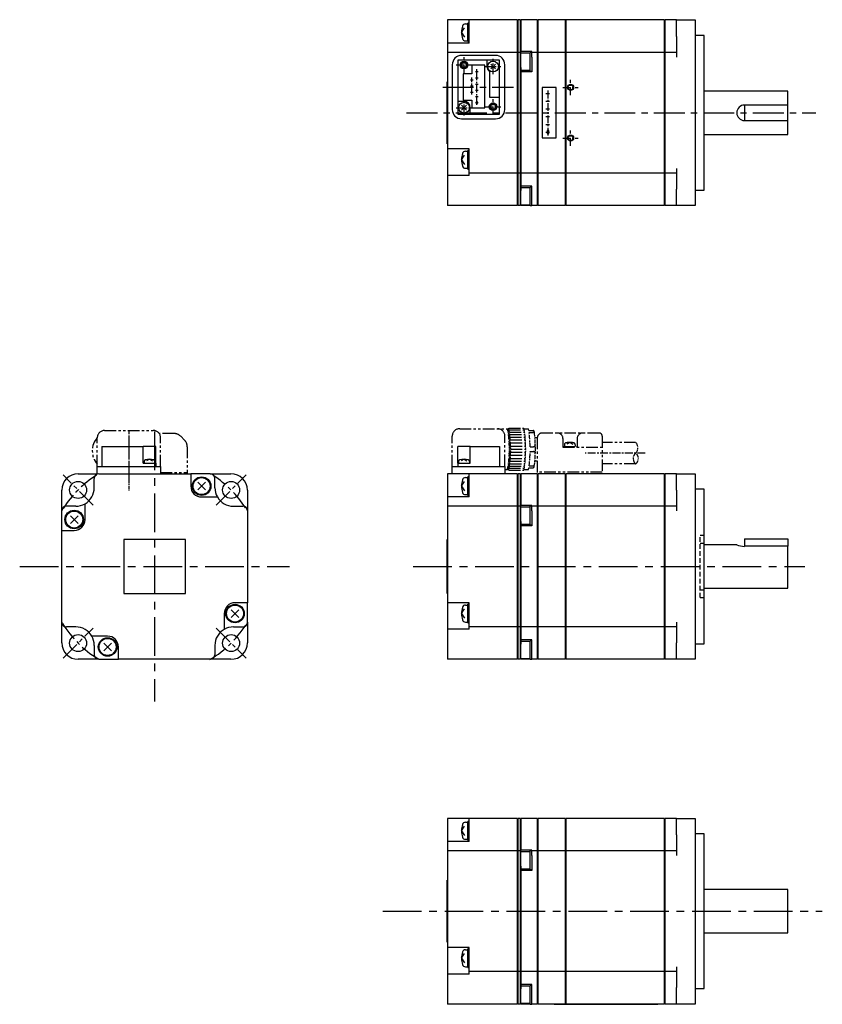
# Model space of a CAD drawing. Extents: x -218 to 335, y -142 to 177.
# Tile 1 of 2: x -218 to 41, y -142 to 177. Entities that reach past the tile are written whole.
import ezdxf

# ---------------------------------------------------------------- set-up
doc = ezdxf.new("R2010")
doc.units = 0
for name, pattern in [('CENTER', [2, 1.25, -0.25, 0.25, -0.25]), ('DASHED', [0.75, 0.5, -0.25]), ('PHANTOM', [2.5, 1.25, -0.25, 0.25, -0.25, 0.25, -0.25])]:
    doc.linetypes.add(name, pattern=pattern)
for name, color, linetype in [('CENTER', 6, 'CENTER'), ('DASHED', 6, 'DASHED'), ('OUTLINE', 7, 'CONTINUOUS'), ('PHANTOM', 3, 'PHANTOM'), ('THIN_LINE', 6, 'CONTINUOUS')]:
    doc.layers.add(name, color=color, linetype=linetype)

msp = doc.modelspace()

# ---------------------------------------------------------------- linework, layer by layer
at = {"layer": 'CENTER', "ltscale": 2}
for p, q in [((-74.7, 159.67), (-74.7, 164.67)), ((-65.3, 159.17), (-65.3, 164.17)), ((-77.2, 162.17), (-72.2, 162.17)), ((-71.01, 160.02), (-70.09, 160.02)), ((-70.55, 149.27), (-70.55, 160.77)), ((-67.8, 161.67), (-62.8, 161.67)), ((-72.61, 157.42), (-71.69, 157.42)), ((-72.15, 152.67), (-72.15, 158.17)), ((-71.01, 158.02), (-70.09, 158.02)), ((-71.01, 156.02), (-70.09, 156.02)), ((-40.25, 152.42), (-40.25, 157.42)), ((-72.61, 155.42), (-71.69, 155.42)), ((-72.61, 153.42), (-71.69, 153.42)), ((-71.01, 154.02), (-70.09, 154.02)), ((-48.2, 152.97), (-47.03, 152.97)), ((-47.55, 153.88), (-47.55, 139.32)), ((-42.75, 154.92), (-37.75, 154.92)), ((-74.7, 145.87), (-74.7, 150.87)), ((-71.01, 152.02), (-70.09, 152.02)), ((-71.01, 150.02), (-70.09, 150.02)), ((-65.3, 146.17), (-65.3, 151.17)), ((-48.2, 150.47), (-47.03, 150.47)), ((-77.2, 148.37), (-72.2, 148.37)), ((-67.8, 148.67), (-62.8, 148.67)), ((-48.2, 147.97), (-47.03, 147.97)), ((-48.2, 145.47), (-47.03, 145.47)), ((-48.2, 142.97), (-47.03, 142.97)), ((-48.2, 140.47), (-47.03, 140.47)), ((-40.25, 136.02), (-40.25, 141.02)), ((-42.75, 138.52), (-37.75, 138.52)), ((-16.15, 36.66), (-35.56, 36.66))]:
    msp.add_line(p, q, dxfattribs=at)
at = {"layer": 'CENTER', "ltscale": 8}
for p, q in [((-81.59, 155.02), (-58.75, 155.02)), ((-93.31, 146.72), (39.1, 146.72))]:
    msp.add_line(p, q, dxfattribs=at)
at = {"layer": 'CENTER'}
msp.add_line((-183.06, 44.12), (-183.06, 24.48), dxfattribs=at)
at = {"layer": 'CENTER', "ltscale": 10}
for p, q in [((-174.76, 43.62), (-174.76, -43.62)), ((-218.39, 0), (-131.14, 0)), ((-91.11, 0), (35.54, 0)), ((-100.96, -111.45), (41.16, -111.45))]:
    msp.add_line(p, q, dxfattribs=at)
at = {"layer": 'CENTER', "ltscale": 5}
for p, q in [((-183.06, 41.07), (-183.06, 27.99)), ((-194.65, 19.89), (-204.37, 29.61)), ((-154.88, 19.89), (-145.15, 29.61)), ((-204.37, -29.61), (-194.65, -19.89)), ((-154.88, -19.89), (-145.15, -29.61))]:
    msp.add_line(p, q, dxfattribs=at)
for start, end in [(122.4011, 147.5989), (32.8461, 57.1539), (211.6661, 238.3339), (300.7093, 329.2907)]:
    msp.add_arc((-174.76, 0), 35, start, end, dxfattribs=at)
at = {"layer": 'DASHED', "ltscale": 3}
for p, q in [((1.7, -10), (1.7, 10)), ((3, 10), (1.7, 10)), ((3, 7.5), (1.7, 7.5)), ((1.7, -7.5), (3, -7.5)), ((1.7, -10), (3, -10))]:
    msp.add_line(p, q, dxfattribs=at)
at = {"layer": 'OUTLINE'}
for p, q in [((-80, 176.72), (-80, 172.72)), ((-73, 176.72), (-80, 176.72)), ((-74.24, 175.47), (-73.5, 175.47)), ((-73.5, 172.72), (-73.5, 175.72)), ((-73, 175.72), (-73.5, 175.72)), ((-73, 175.22), (-73, 176.72)), ((-57.5, 176.72), (-73, 176.72)), ((-73, 172.22), (-73, 175.22)), ((-57.5, 176.72), (-57.5, 175.22)), ((-57.5, 175.72), (-57.3, 175.72)), ((-57.5, 175.22), (-57.5, 172.22)), ((-57.3, 176.72), (-57.3, 175.22)), ((-56.5, 176.72), (-57.3, 176.72)), ((-57.3, 175.22), (-57.3, 172.22)), ((-56.5, 176.72), (-56.5, 175.22)), ((-56.5, 175.72), (-56.3, 175.72)), ((-56.5, 175.22), (-56.5, 172.22)), ((-56.3, 176.72), (-56.3, 175.22)), ((-51, 176.72), (-56.3, 176.72)), ((-56.3, 175.22), (-56.3, 172.22)), ((-51, 176.72), (-51, 175.22)), ((-51, 175.72), (-50.8, 175.72)), ((-51, 175.22), (-51, 172.22)), ((-50.8, 176.72), (-50.8, 175.22)), ((-42, 176.72), (-50.8, 176.72)), ((-50.8, 175.22), (-50.8, 172.22)), ((-12, 176.82), (-45.5, 176.82)), ((-45.5, 176.82), (-45.5, 176.72)), ((-41.8, 176.72), (-42, 176.72)), ((-42, 176.72), (-42, 175.22)), ((-42, 175.72), (-41.8, 175.72)), ((-42, 175.22), (-42, 172.22)), ((-41.8, 176.72), (-41.8, 175.22)), ((-10, 176.72), (-41.8, 176.72)), ((-41.8, 175.22), (-41.8, 172.22)), ((-12, 176.82), (-12, 176.72)), ((-10, 176.72), (-10, 175.22)), ((-10, 175.72), (-9.8, 175.72)), ((-10, 175.22), (-10, 172.22)), ((-9.8, 176.72), (-9.8, 175.22)), ((-6, 176.72), (-9.8, 176.72)), ((-9.8, 175.22), (-9.8, 172.22)), ((-6, 171.42), (-6, 176.72)), ((-6, 176.72), (0, 176.72)), ((0, 176.72), (0, 171.42)), ((-80, 172.72), (-80, 169.22)), ((-75.5, 172.72), (-74.6, 174.22)), ((-75.5, 172.72), (-74.6, 171.21)), ((-73.5, 169.72), (-73.5, 172.72)), ((-73, 169.22), (-73, 172.22)), ((-57.5, 172.22), (-57.5, 166.22)), ((-57.3, 172.22), (-57.3, 166.22)), ((-56.5, 172.22), (-56.5, 166.22)), ((-56.3, 172.22), (-56.3, 166.49)), ((-51, 172.22), (-51, 166.22)), ((-50.8, 172.22), (-50.8, 166.22)), ((-42, 172.22), (-42, 166.22)), ((-41.8, 172.22), (-41.8, 166.22)), ((-10, 172.22), (-10, 166.22)), ((-9.8, 172.22), (-9.8, 166.22)), ((-80, 169.22), (-80, 166.22)), ((-73, 169.22), (-80, 169.22)), ((-74.24, 169.97), (-73.5, 169.97)), ((-73.5, 169.72), (-73, 169.72)), ((-6, 171.42), (-6, 164.72)), ((3, 171.72), (0, 171.72)), ((0, 171.42), (0, 122.02)), ((3, 121.72), (3, 171.72)), ((-80, 166.22), (-80, 164.72)), ((-57.5, 166.22), (-80, 166.22)), ((-57.5, 166.22), (-57.5, 164.72)), ((-57.3, 166.22), (-57.3, 164.72)), ((-56.5, 166.22), (-57.3, 166.22)), ((-56.5, 166.22), (-56.5, 164.72)), ((-56.3, 165.97), (-56.3, 166.49)), ((-52.8, 166.49), (-56.3, 166.49)), ((-56.3, 161.33), (-56.3, 165.97)), ((-53.3, 165.97), (-56.3, 165.97)), ((-53.3, 163.22), (-53.3, 166.22)), ((-52.8, 166.22), (-53.3, 166.22)), ((-52.8, 166.22), (-52.8, 166.49)), ((-52.8, 164.72), (-52.8, 166.22)), ((-51, 166.22), (-52.8, 166.22)), ((-51, 166.22), (-51, 164.72)), ((-50.8, 166.22), (-50.8, 164.72)), ((-42, 166.22), (-50.8, 166.22)), ((-42, 166.22), (-42, 164.72)), ((-41.8, 166.22), (-41.8, 164.72)), ((-10, 166.22), (-41.8, 166.22)), ((-10, 166.22), (-10, 164.72)), ((-9.8, 166.22), (-9.8, 164.72)), ((-6, 166.22), (-9.8, 166.22)), ((-80, 164.72), (-80, 135.02)), ((-67.3, 163.77), (-76.75, 163.77)), ((-76.75, 163.77), (-76.75, 150.37)), ((-64.5, 165.27), (-75.5, 165.27)), ((-63.25, 163.77), (-67.3, 163.77)), ((-67.3, 163.77), (-67.3, 161.67)), ((-64.52, 160.89), (-66.08, 162.45)), ((-64.52, 162.45), (-66.08, 160.89)), ((-63.25, 151.77), (-63.25, 163.77)), ((-57.5, 165.22), (-57.3, 165.22)), ((-57.5, 164.72), (-57.5, 128.72)), ((-57.3, 164.72), (-57.3, 128.72)), ((-56.5, 165.22), (-56.3, 165.22)), ((-56.5, 164.72), (-56.5, 128.72)), ((-53.3, 160.22), (-53.3, 163.22)), ((-52.8, 164.72), (-52.8, 163.22)), ((-52.8, 163.22), (-52.8, 159.92)), ((-51, 165.22), (-50.8, 165.22)), ((-51, 164.72), (-51, 128.72)), ((-50.8, 164.72), (-50.8, 128.72)), ((-42, 165.22), (-41.8, 165.22)), ((-42, 164.72), (-42, 128.72)), ((-41.8, 164.72), (-41.8, 128.72)), ((-10, 165.22), (-9.8, 165.22)), ((-10, 164.72), (-10, 128.72)), ((-9.8, 164.72), (-9.8, 128.72)), ((-78.5, 162.27), (-78.5, 147.77)), ((-72.2, 159.27), (-75, 159.27)), ((-75, 159.27), (-75, 150.77)), ((-72.2, 162.07), (-72.2, 159.27)), ((-68, 162.07), (-72.2, 162.07)), ((-68, 148.27), (-68, 162.07)), ((-66.5, 160.07), (-66.5, 151.77)), ((-61.5, 147.77), (-61.5, 162.27)), ((-56.3, 161.33), (-56.3, 159.92)), ((-56.3, 160.47), (-53.3, 160.47)), ((-52.8, 159.92), (-56.3, 159.92)), ((-56.3, 159.92), (-56.3, 128.72)), ((-53.3, 160.22), (-52.8, 160.22)), ((-80.1, 136.72), (-80.1, 156.72)), ((-80.1, 156.72), (-80, 156.72)), ((-44.95, 154.87), (-49.45, 154.87)), ((-49.45, 154.87), (-49.45, 138.57)), ((-44.95, 138.57), (-44.95, 154.87)), ((30, 153.72), (3, 153.72)), ((30, 149.22), (30, 153.72)), ((-76.75, 150.37), (-76.75, 146.27)), ((-74.7, 150.37), (-76.75, 150.37)), ((-75, 150.77), (-72.2, 150.77)), ((-72.2, 150.77), (-72.2, 148.27)), ((-70.8, 150.27), (-70.8, 149.77)), ((-70.3, 150.27), (-70.8, 150.27)), ((-70.8, 149.77), (-70.3, 149.77)), ((-70.3, 149.77), (-70.3, 150.27)), ((-66.5, 151.77), (-63.25, 151.77)), ((-63.25, 146.27), (-63.25, 151.77)), ((-73.92, 149.15), (-75.48, 147.59)), ((-73.92, 147.59), (-75.48, 149.15)), ((-72.7, 146.27), (-72.7, 148.37)), ((-72.2, 148.27), (-68, 148.27)), ((30, 149.22), (16, 149.22)), ((16, 149.22), (16, 144.22)), ((30, 144.22), (30, 149.22)), ((-76.75, 146.27), (-72.7, 146.27)), ((-75.5, 144.77), (-64.5, 144.77)), ((-72.7, 146.27), (-63.25, 146.27)), ((16, 144.22), (30, 144.22)), ((30, 139.72), (30, 144.22)), ((-47.85, 140.97), (-47.85, 139.97)), ((-47.25, 140.97), (-47.85, 140.97)), ((-47.25, 139.97), (-47.25, 140.97)), ((-49.45, 138.57), (-44.95, 138.57)), ((-47.85, 139.97), (-47.25, 139.97)), ((3, 139.72), (30, 139.72)), ((-80.1, 136.72), (-80, 136.72)), ((-80, 135.02), (-80, 131.52)), ((-73, 135.02), (-80, 135.02)), ((-74.24, 134.27), (-73.5, 134.27)), ((-73.5, 128.52), (-73.5, 134.52)), ((-73, 134.52), (-73.5, 134.52)), ((-73, 128.72), (-73, 135.02)), ((-80, 131.52), (-80, 126.41)), ((-75.5, 131.52), (-74.6, 133.02)), ((-75.5, 131.52), (-74.6, 130.01)), ((-74.24, 128.77), (-73.5, 128.77)), ((-73.5, 128.52), (-73, 128.52)), ((-73, 127.22), (-73, 128.72)), ((-57.5, 128.72), (-57.5, 127.22)), ((-57.5, 128.22), (-57.3, 128.22)), ((-57.3, 128.72), (-57.3, 127.22)), ((-56.5, 128.72), (-56.5, 127.22)), ((-56.5, 128.22), (-56.3, 128.22)), ((-56.3, 128.72), (-56.3, 127.22)), ((-51, 128.72), (-51, 127.22)), ((-51, 128.22), (-50.8, 128.22)), ((-50.8, 128.72), (-50.8, 127.22)), ((-42, 128.72), (-42, 127.22)), ((-42, 128.22), (-41.8, 128.22)), ((-41.8, 128.72), (-41.8, 127.22)), ((-10, 128.72), (-10, 127.22)), ((-10, 128.22), (-9.8, 128.22)), ((-9.8, 128.72), (-9.8, 127.22)), ((-6, 128.72), (-6, 122.02)), ((-80, 126.41), (-80, 121.22)), ((-73, 126.41), (-80, 126.41)), ((-73, 126.41), (-73, 127.22)), ((-57.5, 127.22), (-73, 127.22)), ((-57.5, 127.22), (-57.5, 121.22)), ((-57.3, 127.22), (-57.3, 121.22)), ((-56.5, 127.22), (-57.3, 127.22)), ((-56.5, 127.22), (-56.5, 121.22)), ((-56.3, 127.22), (-56.3, 123.02)), ((-51, 127.22), (-56.3, 127.22)), ((-51, 127.22), (-51, 121.22)), ((-50.8, 127.22), (-50.8, 121.22)), ((-42, 127.22), (-50.8, 127.22)), ((-42, 127.22), (-42, 121.22)), ((-41.8, 127.22), (-41.8, 121.22)), ((-10, 127.22), (-41.8, 127.22)), ((-10, 127.22), (-10, 121.22)), ((-9.8, 127.22), (-9.8, 121.22)), ((-6, 127.22), (-9.8, 127.22)), ((-80, 121.22), (-80, 118.22)), ((-57.5, 121.22), (-57.5, 118.22)), ((-57.3, 121.22), (-57.3, 118.22)), ((-56.5, 121.22), (-56.5, 118.22)), ((-52.8, 123.02), (-56.3, 123.02)), ((-56.3, 123.02), (-56.3, 121.59)), ((-53.3, 122.47), (-56.3, 122.47)), ((-56.3, 116.97), (-56.3, 121.59)), ((-53.3, 116.72), (-53.3, 122.72)), ((-52.8, 122.72), (-53.3, 122.72)), ((-52.8, 121.22), (-52.8, 123.02)), ((-52.8, 119.72), (-52.8, 121.22)), ((-51, 121.22), (-51, 118.22)), ((-50.8, 121.22), (-50.8, 118.22)), ((-42, 121.22), (-42, 118.22)), ((-41.8, 121.22), (-41.8, 118.22)), ((-10, 121.22), (-10, 118.22)), ((-9.8, 121.22), (-9.8, 118.22)), ((-6, 116.72), (-6, 122.02)), ((0, 122.02), (0, 116.72)), ((0, 121.72), (3, 121.72)), ((-80, 118.22), (-80, 116.72)), ((-57.5, 118.22), (-57.5, 116.72)), ((-57.3, 118.22), (-57.3, 116.72)), ((-56.5, 118.22), (-56.5, 116.72)), ((-52.8, 118.22), (-52.8, 119.72)), ((-52.8, 116.72), (-52.8, 118.22)), ((-51, 118.22), (-51, 116.72)), ((-50.8, 118.22), (-50.8, 116.72)), ((-42, 118.22), (-42, 116.72)), ((-41.8, 118.22), (-41.8, 116.72)), ((-10, 118.22), (-10, 116.72)), ((-9.8, 118.22), (-9.8, 116.72)), ((-57.5, 116.72), (-80, 116.72)), ((-57.5, 117.72), (-57.3, 117.72)), ((-56.5, 116.72), (-57.3, 116.72)), ((-56.5, 117.72), (-56.3, 117.72)), ((-56.3, 116.72), (-56.3, 116.97)), ((-56.3, 116.97), (-53.3, 116.97)), ((-53.3, 116.72), (-56.3, 116.72)), ((-53.3, 116.72), (-52.8, 116.72)), ((-51, 116.72), (-52.8, 116.72)), ((-51, 117.72), (-50.8, 117.72)), ((-42, 116.72), (-50.8, 116.72)), ((-42, 117.72), (-41.8, 117.72)), ((-10, 116.72), (-41.8, 116.72)), ((-10, 117.72), (-9.8, 117.72)), ((-6, 116.72), (-9.8, 116.72)), ((0, 116.72), (-6, 116.72)), ((-191.81, 38.8), (-178.41, 38.8)), ((-191.81, 38.8), (-191.81, 32.4)), ((-176.41, 38.8), (-178.41, 38.8)), ((-178.41, 33.4), (-178.41, 38.8)), ((-174.31, 38.8), (-176.41, 38.8)), ((-174.31, 33.4), (-174.31, 38.8)), ((-76.75, 33.4), (-76.75, 38.8)), ((-74.7, 38.8), (-76.75, 38.8)), ((-72.7, 38.8), (-74.7, 38.8)), ((-72.7, 38.8), (-63.25, 38.8)), ((-72.7, 33.4), (-72.7, 38.8)), ((-63.25, 38.8), (-63.25, 32.4)), ((-193.31, 32.4), (-190.31, 32.4)), ((-193.31, 29.9), (-193.31, 32.4)), ((-190.31, 32.4), (-175.81, 32.4)), ((-178.41, 33.4), (-174.31, 33.4)), ((-178.16, 33.93), (-178.16, 33.4)), ((-176.41, 34.7), (-177.36, 34.14)), ((-176.41, 34.7), (-175.47, 34.14)), ((-175.81, 32.4), (-172.81, 32.4)), ((-174.66, 33.93), (-174.66, 33.4)), ((-174.31, 33.4), (-174.31, 32.4)), ((-172.81, 32.4), (-172.81, 30)), ((-78.5, 32.4), (-75.5, 32.4)), ((-78.5, 30), (-78.5, 32.4)), ((-76.75, 33.4), (-72.7, 33.4)), ((-76.75, 33.4), (-76.75, 32.4)), ((-76.45, 33.93), (-76.45, 33.4)), ((-74.7, 34.7), (-75.64, 34.14)), ((-75.5, 32.4), (-64.5, 32.4)), ((-74.7, 34.7), (-73.76, 34.14)), ((-72.95, 33.93), (-72.95, 33.4)), ((-64.5, 32.4), (-61.5, 32.4)), ((-61.5, 32.4), (-61.5, 30)), ((-199.46, 30), (-193.31, 30)), ((-192.76, 30), (-163.06, 30)), ((-156.76, 30), (-163.06, 30)), ((-163.06, 30), (-163.06, 26)), ((-156.76, 30), (-150.06, 30)), ((-80, 30), (-80, 26)), ((-73, 30), (-80, 30)), ((-74.24, 28.75), (-73.5, 28.75)), ((-73.5, 26), (-73.5, 29)), ((-73, 29), (-73.5, 29)), ((-73, 28.5), (-73, 30)), ((-57.5, 30), (-73, 30)), ((-57.5, 30), (-57.5, 28.5)), ((-57.5, 29), (-57.3, 29)), ((-57.3, 30), (-57.3, 28.5)), ((-56.5, 30), (-57.3, 30)), ((-56.5, 30), (-56.5, 28.5)), ((-56.5, 29), (-56.3, 29)), ((-56.3, 30), (-56.3, 28.5)), ((-51, 30), (-56.3, 30)), ((-51, 30), (-51, 28.5)), ((-51, 29), (-50.8, 29)), ((-50.8, 30), (-50.8, 28.5)), ((-42, 30), (-50.8, 30)), ((-42, 30), (-42, 28.5)), ((-42, 29), (-41.8, 29)), ((-41.8, 30), (-41.8, 28.5)), ((-10, 30), (-41.8, 30)), ((-10, 30), (-10, 28.5)), ((-10, 29), (-9.8, 29)), ((-9.8, 30), (-9.8, 28.5)), ((-6, 30), (-9.8, 30)), ((-6, 24.7), (-6, 30)), ((-6, 30), (0, 30)), ((0, 30), (0, 24.7)), ((-194.26, 25.5), (-194.26, 28.5)), ((-158.33, 24.76), (-160.8, 27.24)), ((-158.33, 27.24), (-160.8, 24.76)), ((-155.26, 25.5), (-155.26, 28.5)), ((-80, 26), (-80, 22.5)), ((-75.5, 26), (-74.6, 27.5)), ((-75.5, 26), (-74.6, 24.5)), ((-73.5, 23), (-73.5, 26)), ((-73, 25.5), (-73, 28.5)), ((-73, 22.5), (-73, 25.5)), ((-57.5, 28.5), (-57.5, 25.5)), ((-57.5, 25.5), (-57.5, 19.5)), ((-57.3, 28.5), (-57.3, 25.5)), ((-57.3, 25.5), (-57.3, 19.5)), ((-56.5, 28.5), (-56.5, 25.5)), ((-56.5, 25.5), (-56.5, 19.5)), ((-56.3, 28.5), (-56.3, 25.5)), ((-56.3, 25.5), (-56.3, 19.78)), ((-51, 28.5), (-51, 25.5)), ((-51, 25.5), (-51, 19.5)), ((-50.8, 28.5), (-50.8, 25.5)), ((-50.8, 25.5), (-50.8, 19.5)), ((-42, 28.5), (-42, 25.5)), ((-42, 25.5), (-42, 19.5)), ((-41.8, 28.5), (-41.8, 25.5)), ((-41.8, 25.5), (-41.8, 19.5)), ((-10, 28.5), (-10, 25.5)), ((-10, 25.5), (-10, 19.5)), ((-9.8, 28.5), (-9.8, 25.5)), ((-9.8, 25.5), (-9.8, 19.5)), ((-204.76, 18), (-204.76, 24.7)), ((-159.56, 22.5), (-154.46, 22.5)), ((-144.76, 24.7), (-144.76, 18)), ((-80, 22.5), (-80, 19.5)), ((-73, 22.5), (-80, 22.5)), ((-74.24, 23.25), (-73.5, 23.25)), ((-73.5, 23), (-73, 23)), ((-6, 24.7), (-6, 18)), ((3, 25), (0, 25)), ((0, 24.7), (0, -24.7)), ((3, 0), (3, 25)), ((-200.26, 19.5), (-203.26, 19.5)), ((-197.26, 15.2), (-197.26, 20.3)), ((-149.26, 19.5), (-146.26, 19.5)), ((-80, 19.5), (-80, 18)), ((-57.5, 19.5), (-80, 19.5)), ((-57.5, 19.5), (-57.5, 18)), ((-56.5, 19.5), (-57.3, 19.5)), ((-57.3, 19.5), (-57.3, 18)), ((-56.5, 19.5), (-56.5, 18)), ((-56.3, 19.25), (-56.3, 19.78)), ((-52.8, 19.78), (-56.3, 19.78)), ((-56.3, 14.61), (-56.3, 19.25)), ((-53.3, 19.25), (-56.3, 19.25)), ((-53.3, 16.5), (-53.3, 19.5)), ((-52.8, 19.5), (-53.3, 19.5)), ((-52.8, 19.5), (-52.8, 19.78)), ((-52.8, 18), (-52.8, 19.5)), ((-51, 19.5), (-52.8, 19.5)), ((-51, 19.5), (-51, 18)), ((-50.8, 19.5), (-50.8, 18)), ((-42, 19.5), (-50.8, 19.5)), ((-42, 19.5), (-42, 18)), ((-41.8, 19.5), (-41.8, 18)), ((-10, 19.5), (-41.8, 19.5)), ((-10, 19.5), (-10, 18)), ((-9.8, 19.5), (-9.8, 18)), ((-6, 19.5), (-9.8, 19.5)), ((-204.76, 11.7), (-204.76, 18)), ((-199.53, 13.96), (-202, 16.44)), ((-199.53, 16.44), (-202, 13.96)), ((-144.76, 18), (-144.76, -11.7)), ((-80, 18), (-80, -11.7)), ((-57.5, 18.5), (-57.3, 18.5)), ((-57.5, 18), (-57.5, -18)), ((-57.3, 18), (-57.3, -18)), ((-56.5, 18.5), (-56.3, 18.5)), ((-56.5, 18), (-56.5, -18)), ((-53.3, 13.5), (-53.3, 16.5)), ((-52.8, 18), (-52.8, 16.5)), ((-52.8, 16.5), (-52.8, 13.2)), ((-51, 18.5), (-50.8, 18.5)), ((-51, 18), (-51, -18)), ((-50.8, 18), (-50.8, -18)), ((-42, 18.5), (-41.8, 18.5)), ((-42, 18), (-42, -18)), ((-41.8, 18), (-41.8, -18)), ((-10, 18.5), (-9.8, 18.5)), ((-10, 18), (-10, -18)), ((-9.8, 18), (-9.8, -18)), ((-56.3, 14.61), (-56.3, 13.2)), ((-56.3, 13.75), (-53.3, 13.75)), ((-52.8, 13.2), (-56.3, 13.2)), ((-56.3, 13.2), (-56.3, -18)), ((-53.3, 13.5), (-52.8, 13.5)), ((-204.86, 10), (-204.76, 10)), ((-204.86, 10), (-204.86, -10)), ((-204.76, 11.7), (-200.76, 11.7)), ((-204.76, -18), (-204.76, 11.7)), ((-184.76, 8.75), (-184.76, -8.75)), ((-164.76, 8.75), (-184.76, 8.75)), ((-164.76, -8.75), (-164.76, 8.75)), ((-80.1, 8.75), (-80, 8.75)), ((-80.1, -8.75), (-80.1, 8.75)), ((13.5, 7), (3, 7)), ((16, 9), (30, 9)), ((16, 9), (16, 6.54)), ((30, 6.54), (16, 6.54)), ((30, 9), (30, 6.54)), ((30, -7), (30, 6.54)), ((3, -25), (3, 0)), ((-184.76, -8.75), (-164.76, -8.75)), ((-80.1, -8.75), (-80, -8.75)), ((3, -7), (30, -7)), ((-204.86, -10), (-204.76, -10)), ((-144.76, -11.7), (-148.76, -11.7)), ((-144.76, -18), (-144.76, -11.7)), ((-80, -11.7), (-80, -15.2)), ((-73, -11.7), (-80, -11.7)), ((-74.24, -12.45), (-73.5, -12.45)), ((-73.5, -18.2), (-73.5, -12.2)), ((-73, -12.2), (-73.5, -12.2)), ((-73, -18), (-73, -11.7)), ((-152.26, -15.2), (-152.26, -20.3)), ((-147.53, -16.44), (-150, -13.96)), ((-147.53, -13.96), (-150, -16.44)), ((-80, -15.2), (-80, -20.3)), ((-75.5, -15.2), (-74.6, -13.7)), ((-75.5, -15.2), (-74.6, -16.7)), ((-204.76, -24.7), (-204.76, -18)), ((-144.76, -18), (-144.76, -24.7)), ((-74.24, -17.95), (-73.5, -17.95)), ((-73.5, -18.2), (-73, -18.2)), ((-73, -19.5), (-73, -18)), ((-57.5, -18), (-57.5, -19.5)), ((-57.5, -18.5), (-57.3, -18.5)), ((-57.3, -18), (-57.3, -19.5)), ((-56.5, -18), (-56.5, -19.5)), ((-56.5, -18.5), (-56.3, -18.5)), ((-56.3, -18), (-56.3, -19.5)), ((-51, -18), (-51, -19.5)), ((-51, -18.5), (-50.8, -18.5)), ((-50.8, -18), (-50.8, -19.5)), ((-42, -18), (-42, -19.5)), ((-42, -18.5), (-41.8, -18.5)), ((-41.8, -18), (-41.8, -19.5)), ((-10, -18), (-10, -19.5)), ((-10, -18.5), (-9.8, -18.5)), ((-9.8, -18), (-9.8, -19.5)), ((-6, -18), (-6, -24.7)), ((-200.26, -19.5), (-203.26, -19.5)), ((-149.26, -19.5), (-146.26, -19.5)), ((-80, -20.3), (-80, -25.5)), ((-73, -20.3), (-80, -20.3)), ((-73, -20.3), (-73, -19.5)), ((-57.5, -19.5), (-73, -19.5)), ((-57.5, -19.5), (-57.5, -25.5)), ((-57.3, -19.5), (-57.3, -25.5)), ((-56.5, -19.5), (-57.3, -19.5)), ((-56.5, -19.5), (-56.5, -25.5)), ((-56.3, -19.5), (-56.3, -23.7)), ((-51, -19.5), (-56.3, -19.5)), ((-51, -19.5), (-51, -25.5)), ((-50.8, -19.5), (-50.8, -25.5)), ((-42, -19.5), (-50.8, -19.5)), ((-42, -19.5), (-42, -25.5)), ((-41.8, -19.5), (-41.8, -25.5)), ((-10, -19.5), (-41.8, -19.5)), ((-10, -19.5), (-10, -25.5)), ((-9.8, -19.5), (-9.8, -25.5)), ((-6, -19.5), (-9.8, -19.5)), ((-189.96, -22.5), (-195.07, -22.5)), ((-188.73, -27.24), (-191.2, -24.76)), ((-188.73, -24.76), (-191.2, -27.24)), ((-52.8, -23.7), (-56.3, -23.7)), ((-56.3, -23.7), (-56.3, -25.12)), ((-53.3, -24.25), (-56.3, -24.25)), ((-56.3, -29.75), (-56.3, -25.12)), ((-53.3, -30), (-53.3, -24)), ((-52.8, -24), (-53.3, -24)), ((-52.8, -25.5), (-52.8, -23.7)), ((-6, -30), (-6, -24.7)), ((0, -24.7), (0, -30)), ((0, -25), (3, -25)), ((-194.26, -25.5), (-194.26, -28.5)), ((-186.46, -30), (-186.46, -26)), ((-155.26, -25.5), (-155.26, -28.5)), ((-80, -25.5), (-80, -28.5)), ((-80, -28.5), (-80, -30)), ((-57.5, -25.5), (-57.5, -28.5)), ((-57.5, -28.5), (-57.5, -30)), ((-57.3, -25.5), (-57.3, -28.5)), ((-57.3, -28.5), (-57.3, -30)), ((-56.5, -25.5), (-56.5, -28.5)), ((-56.5, -28.5), (-56.5, -30)), ((-52.8, -27), (-52.8, -25.5)), ((-52.8, -28.5), (-52.8, -27)), ((-52.8, -30), (-52.8, -28.5)), ((-51, -25.5), (-51, -28.5)), ((-51, -28.5), (-51, -30)), ((-50.8, -25.5), (-50.8, -28.5)), ((-50.8, -28.5), (-50.8, -30)), ((-42, -25.5), (-42, -28.5)), ((-42, -28.5), (-42, -30)), ((-41.8, -25.5), (-41.8, -28.5)), ((-41.8, -28.5), (-41.8, -30)), ((-10, -25.5), (-10, -28.5)), ((-10, -28.5), (-10, -30)), ((-9.8, -25.5), (-9.8, -28.5)), ((-9.8, -28.5), (-9.8, -30)), ((-192.76, -30), (-199.46, -30)), ((-192.76, -30), (-186.46, -30)), ((-156.76, -30), (-186.46, -30)), ((-150.06, -30), (-156.76, -30)), ((-57.5, -30), (-80, -30)), ((-57.5, -29), (-57.3, -29)), ((-56.5, -30), (-57.3, -30)), ((-56.5, -29), (-56.3, -29)), ((-56.3, -30), (-56.3, -29.75)), ((-56.3, -29.75), (-53.3, -29.75)), ((-53.3, -30), (-56.3, -30)), ((-53.3, -30), (-52.8, -30)), ((-51, -30), (-52.8, -30)), ((-51, -29), (-50.8, -29)), ((-42, -30), (-50.8, -30)), ((-42, -29), (-41.8, -29)), ((-10, -30), (-41.8, -30)), ((-10, -29), (-9.8, -29)), ((-6, -30), (-9.8, -30)), ((0, -30), (-6, -30)), ((-80, -81.45), (-80, -85.45)), ((-73, -81.45), (-80, -81.45)), ((-74.24, -82.7), (-73.5, -82.7)), ((-73.5, -85.45), (-73.5, -82.45)), ((-73, -82.45), (-73.5, -82.45)), ((-73, -82.95), (-73, -81.45)), ((-57.5, -81.45), (-73, -81.45)), ((-57.5, -81.45), (-57.5, -82.95)), ((-57.5, -82.45), (-57.3, -82.45)), ((-57.3, -81.45), (-57.3, -82.95)), ((-56.5, -81.45), (-57.3, -81.45)), ((-56.5, -81.45), (-56.5, -82.95)), ((-56.5, -82.45), (-56.3, -82.45)), ((-56.3, -81.45), (-56.3, -82.95)), ((-51, -81.45), (-56.3, -81.45)), ((-51, -81.45), (-51, -82.95)), ((-51, -82.45), (-50.8, -82.45)), ((-50.8, -81.45), (-50.8, -82.95)), ((-42, -81.45), (-50.8, -81.45)), ((-42, -81.45), (-42, -82.95)), ((-42, -82.45), (-41.8, -82.45)), ((-41.8, -81.45), (-41.8, -82.95)), ((-10, -81.45), (-41.8, -81.45)), ((-10, -81.45), (-10, -82.95)), ((-10, -82.45), (-9.8, -82.45)), ((-9.8, -81.45), (-9.8, -82.95)), ((-6, -81.45), (-9.8, -81.45)), ((-6, -86.75), (-6, -81.45)), ((-6, -81.45), (0, -81.45)), ((0, -81.45), (0, -86.75)), ((-80, -85.45), (-80, -88.95)), ((-75.5, -85.45), (-74.6, -83.94)), ((-75.5, -85.45), (-74.6, -86.95)), ((-73.5, -88.45), (-73.5, -85.45)), ((-73, -85.95), (-73, -82.95)), ((-73, -88.95), (-73, -85.95)), ((-57.5, -82.95), (-57.5, -85.95)), ((-57.5, -85.95), (-57.5, -91.95)), ((-57.3, -82.95), (-57.3, -85.95)), ((-57.3, -85.95), (-57.3, -91.95)), ((-56.5, -82.95), (-56.5, -85.95)), ((-56.5, -85.95), (-56.5, -91.95)), ((-56.3, -82.95), (-56.3, -85.95)), ((-56.3, -85.95), (-56.3, -91.67)), ((-51, -82.95), (-51, -85.95)), ((-51, -85.95), (-51, -91.95)), ((-50.8, -82.95), (-50.8, -85.95)), ((-50.8, -85.95), (-50.8, -91.95)), ((-42, -82.95), (-42, -85.95)), ((-42, -85.95), (-42, -91.95)), ((-41.8, -82.95), (-41.8, -85.95)), ((-41.8, -85.95), (-41.8, -91.95)), ((-10, -82.95), (-10, -85.95)), ((-10, -85.95), (-10, -91.95)), ((-9.8, -82.95), (-9.8, -85.95)), ((-9.8, -85.95), (-9.8, -91.95)), ((-80, -88.95), (-80, -91.95)), ((-73, -88.95), (-80, -88.95)), ((-74.24, -88.2), (-73.5, -88.2)), ((-73.5, -88.45), (-73, -88.45)), ((-6, -86.75), (-6, -93.45)), ((3, -86.45), (0, -86.45)), ((0, -86.75), (0, -136.15)), ((3, -136.45), (3, -86.45)), ((-80, -91.95), (-80, -93.45)), ((-57.5, -91.95), (-80, -91.95)), ((-57.5, -91.95), (-57.5, -93.45)), ((-57.3, -91.95), (-57.3, -93.45)), ((-56.5, -91.95), (-57.3, -91.95)), ((-56.5, -91.95), (-56.5, -93.45)), ((-56.3, -92.2), (-56.3, -91.67)), ((-52.8, -91.67), (-56.3, -91.67)), ((-56.3, -96.83), (-56.3, -92.2)), ((-53.3, -92.2), (-56.3, -92.2)), ((-53.3, -94.95), (-53.3, -91.95)), ((-52.8, -91.95), (-53.3, -91.95)), ((-52.8, -91.95), (-52.8, -91.67)), ((-52.8, -93.45), (-52.8, -91.95)), ((-51, -91.95), (-52.8, -91.95)), ((-51, -91.95), (-51, -93.45)), ((-50.8, -91.95), (-50.8, -93.45)), ((-42, -91.95), (-50.8, -91.95)), ((-42, -91.95), (-42, -93.45)), ((-41.8, -91.95), (-41.8, -93.45)), ((-10, -91.95), (-41.8, -91.95)), ((-10, -91.95), (-10, -93.45)), ((-9.8, -91.95), (-9.8, -93.45)), ((-6, -91.95), (-9.8, -91.95)), ((-80, -93.45), (-80, -123.15)), ((-57.5, -92.95), (-57.3, -92.95)), ((-57.5, -93.45), (-57.5, -129.45)), ((-57.3, -93.45), (-57.3, -129.45)), ((-56.5, -92.95), (-56.3, -92.95)), ((-56.5, -93.45), (-56.5, -129.45)), ((-53.3, -97.95), (-53.3, -94.95)), ((-52.8, -93.45), (-52.8, -94.95)), ((-52.8, -94.95), (-52.8, -98.25)), ((-51, -92.95), (-50.8, -92.95)), ((-51, -93.45), (-51, -129.45)), ((-50.8, -93.45), (-50.8, -129.45)), ((-42, -92.95), (-41.8, -92.95)), ((-42, -93.45), (-42, -129.45)), ((-41.8, -93.45), (-41.8, -129.45)), ((-10, -92.95), (-9.8, -92.95)), ((-10, -93.45), (-10, -129.45)), ((-9.8, -93.45), (-9.8, -129.45)), ((-56.3, -96.83), (-56.3, -98.25)), ((-56.3, -97.7), (-53.3, -97.7)), ((-56.3, -98.25), (-56.3, -129.45)), ((-52.8, -98.25), (-56.3, -98.25)), ((-53.3, -97.95), (-52.8, -97.95)), ((-80.1, -121.45), (-80.1, -101.45)), ((-80.1, -101.45), (-80, -101.45)), ((30, -104.45), (3, -104.45)), ((30, -118.45), (30, -104.45)), ((3, -118.45), (30, -118.45)), ((-80.1, -121.45), (-80, -121.45)), ((-80, -123.15), (-80, -126.65)), ((-73, -123.15), (-80, -123.15)), ((-74.24, -123.9), (-73.5, -123.9)), ((-73.5, -129.65), (-73.5, -123.65)), ((-73, -123.65), (-73.5, -123.65)), ((-73, -129.45), (-73, -123.15)), ((-80, -126.65), (-80, -131.75)), ((-75.5, -126.65), (-74.6, -125.14)), ((-75.5, -126.65), (-74.6, -128.15)), ((-74.24, -129.4), (-73.5, -129.4)), ((-73.5, -129.65), (-73, -129.65)), ((-73, -130.95), (-73, -129.45)), ((-57.5, -129.45), (-57.5, -130.95)), ((-57.5, -129.95), (-57.3, -129.95)), ((-57.3, -129.45), (-57.3, -130.95)), ((-56.5, -129.45), (-56.5, -130.95)), ((-56.5, -129.95), (-56.3, -129.95)), ((-56.3, -129.45), (-56.3, -130.95)), ((-51, -129.45), (-51, -130.95)), ((-51, -129.95), (-50.8, -129.95)), ((-50.8, -129.45), (-50.8, -130.95)), ((-42, -129.45), (-42, -130.95)), ((-42, -129.95), (-41.8, -129.95)), ((-41.8, -129.45), (-41.8, -130.95)), ((-10, -129.45), (-10, -130.95)), ((-10, -129.95), (-9.8, -129.95)), ((-9.8, -129.45), (-9.8, -130.95)), ((-6, -129.45), (-6, -136.15)), ((-80, -131.75), (-80, -136.95)), ((-73, -131.75), (-80, -131.75)), ((-73, -131.75), (-73, -130.95)), ((-57.5, -130.95), (-73, -130.95)), ((-57.5, -130.95), (-57.5, -136.95)), ((-57.3, -130.95), (-57.3, -136.95)), ((-56.5, -130.95), (-57.3, -130.95)), ((-56.5, -130.95), (-56.5, -136.95)), ((-56.3, -130.95), (-56.3, -135.15)), ((-51, -130.95), (-56.3, -130.95)), ((-51, -130.95), (-51, -136.95)), ((-50.8, -130.95), (-50.8, -136.95)), ((-42, -130.95), (-50.8, -130.95)), ((-42, -130.95), (-42, -136.95)), ((-41.8, -130.95), (-41.8, -136.95)), ((-10, -130.95), (-41.8, -130.95)), ((-10, -130.95), (-10, -136.95)), ((-9.8, -130.95), (-9.8, -136.95)), ((-6, -130.95), (-9.8, -130.95)), ((-52.8, -135.15), (-56.3, -135.15)), ((-56.3, -135.15), (-56.3, -136.57)), ((-53.3, -135.7), (-56.3, -135.7)), ((-56.3, -141.2), (-56.3, -136.57)), ((-53.3, -141.45), (-53.3, -135.45)), ((-52.8, -135.45), (-53.3, -135.45)), ((-52.8, -136.95), (-52.8, -135.15)), ((-6, -141.45), (-6, -136.15)), ((0, -136.15), (0, -141.45)), ((0, -136.45), (3, -136.45)), ((-80, -136.95), (-80, -139.95)), ((-80, -139.95), (-80, -141.45)), ((-57.5, -136.95), (-57.5, -139.95)), ((-57.5, -139.95), (-57.5, -141.45)), ((-57.3, -136.95), (-57.3, -139.95)), ((-57.3, -139.95), (-57.3, -141.45)), ((-56.5, -136.95), (-56.5, -139.95)), ((-56.5, -139.95), (-56.5, -141.45)), ((-52.8, -138.45), (-52.8, -136.95)), ((-52.8, -139.95), (-52.8, -138.45)), ((-52.8, -141.45), (-52.8, -139.95)), ((-51, -136.95), (-51, -139.95)), ((-51, -139.95), (-51, -141.45)), ((-50.8, -136.95), (-50.8, -139.95)), ((-50.8, -139.95), (-50.8, -141.45)), ((-42, -136.95), (-42, -139.95)), ((-42, -139.95), (-42, -141.45)), ((-41.8, -136.95), (-41.8, -139.95)), ((-41.8, -139.95), (-41.8, -141.45)), ((-10, -136.95), (-10, -139.95)), ((-10, -139.95), (-10, -141.45)), ((-9.8, -136.95), (-9.8, -139.95)), ((-9.8, -139.95), (-9.8, -141.45)), ((-57.5, -141.45), (-80, -141.45)), ((-57.5, -140.45), (-57.3, -140.45)), ((-56.5, -141.45), (-57.3, -141.45)), ((-56.5, -140.45), (-56.3, -140.45)), ((-56.3, -141.45), (-56.3, -141.2)), ((-56.3, -141.2), (-53.3, -141.2)), ((-53.3, -141.45), (-56.3, -141.45)), ((-53.3, -141.45), (-52.8, -141.45)), ((-51, -141.45), (-52.8, -141.45)), ((-51, -140.45), (-50.8, -140.45)), ((-42, -141.45), (-50.8, -141.45)), ((-45.5, -141.55), (-45.5, -141.45)), ((-45.5, -141.55), (-12, -141.55)), ((-42, -140.45), (-41.8, -140.45)), ((-42, -141.45), (-41.8, -141.45)), ((-10, -141.45), (-41.8, -141.45)), ((-12, -141.55), (-12, -141.45)), ((-10, -140.45), (-9.8, -140.45)), ((-6, -141.45), (-9.8, -141.45)), ((0, -141.45), (-6, -141.45))]:
    msp.add_line(p, q, dxfattribs=at)
for centre, radius in [((-74.7, 162.17), 1.25), ((-74.7, 162.17), 0.8), ((-65.3, 161.67), 1.75), ((-40.25, 154.92), 0.8), ((-74.7, 148.37), 1.75), ((-65.3, 148.67), 1.25), ((-65.3, 148.67), 0.8), ((-40.25, 138.52), 0.8), ((-159.56, 26), 3), ((-159.56, 26), 2.75), ((-199.51, 24.75), 2.75), ((-150.01, 24.75), 2.75), ((-200.76, 15.2), 3), ((-200.76, 15.2), 2.75), ((-148.76, -15.2), 3), ((-148.76, -15.2), 2.75), ((-199.51, -24.75), 2.75), ((-150.01, -24.75), 2.75), ((-189.96, -26), 3), ((-189.96, -26), 2.75)]:
    msp.add_circle(centre, radius, dxfattribs=at)
for centre, radius, start, end in [((-74.24, 174.47), 1, 90, 163.0422), ((-68.5, 172.72), 7, 163.0422, 196.9578), ((-74.24, 170.97), 1, 196.9578, 270), ((-75.5, 162.27), 3, 90, 180), ((-64.5, 162.27), 3, 0, 90), ((-65.3, 161.67), 2, 180, 233.1301), ((-74.7, 148.37), 2, 0, 90), ((-75.5, 147.77), 3, 180, 270), ((-64.5, 147.77), 3, 270, 0), ((16, 146.72), 2.5, 90, 270), ((-74.24, 133.27), 1, 90, 163.0422), ((-68.5, 131.52), 7, 163.0422, 196.9578), ((-74.24, 129.77), 1, 196.9578, 270), ((-177.56, 33.93), 0.6, 107.1498, 180), ((-176.41, 30.2), 4.5, 72.8502, 107.1498), ((-175.26, 33.93), 0.6, 0, 72.8502), ((-75.85, 33.93), 0.6, 107.1498, 180), ((-74.7, 30.2), 4.5, 72.8502, 107.1498), ((-73.55, 33.93), 0.6, 0, 72.8502), ((-199.46, 24.7), 5.3, 90, 180), ((-192.76, 28.5), 1.5, 90, 180), ((-156.76, 28.5), 1.5, 0, 90), ((-150.06, 24.7), 5.3, 0, 90), ((-74.24, 27.75), 1, 90, 163.0422), ((-200.26, 25.5), 6, 300, 0), ((-159.56, 26), 3.5, 180, 270), ((-149.26, 25.5), 6, 180, 210), ((-68.5, 26), 7, 163.0422, 196.9578), ((-149.26, 25.5), 6, 210, 270), ((-74.24, 24.25), 1, 196.9578, 270), ((-203.26, 18), 1.5, 90, 180), ((-200.26, 25.5), 6, 270, 300), ((-146.26, 18), 1.5, 0, 90), ((-200.76, 15.2), 3.5, 270, 0), ((16.09, 14.01), 7.48, 249.7473, 269.3279), ((-148.76, -15.2), 3.5, 90, 180), ((-74.24, -13.45), 1, 90, 163.0422), ((-68.5, -15.2), 7, 163.0422, 196.9578), ((-203.26, -18), 1.5, 180, 270), ((-146.26, -18), 1.5, 270, 0), ((-74.24, -16.95), 1, 196.9578, 270), ((-200.26, -25.5), 6, 30, 90), ((-149.26, -25.5), 6, 120, 180), ((-149.26, -25.5), 6, 90, 120), ((-199.46, -24.7), 5.3, 180, 270), ((-200.26, -25.5), 6, 0, 30), ((-189.96, -26), 3.5, 0, 90), ((-150.06, -24.7), 5.3, 270, 0), ((-192.76, -28.5), 1.5, 180, 270), ((-156.76, -28.5), 1.5, 270, 0), ((-74.24, -83.7), 1, 90, 163.0422), ((-68.5, -85.45), 7, 163.0422, 196.9578), ((-74.24, -87.2), 1, 196.9578, 270), ((-74.24, -124.9), 1, 90, 163.0422), ((-68.5, -126.65), 7, 163.0422, 196.9578), ((-74.24, -128.4), 1, 196.9578, 270)]:
    msp.add_arc(centre, radius, start, end, dxfattribs=at)
at = {"layer": 'PHANTOM', "ltscale": 3}
for p, q in [((-60.37, 44.36), (-60.24, 44.76)), ((-60.24, 44.76), (-55.32, 44.76)), ((-193.31, 32.4), (-193.31, 41.6)), ((-190.91, 44), (-175.21, 44)), ((-168.46, 43), (-173.26, 43)), ((-172.81, 32.4), (-172.81, 41.6)), ((-165.09, 40.88), (-166.33, 42.12)), ((-78.5, 32.4), (-78.5, 42.16)), ((-76.1, 44.56), (-60.61, 44.56)), ((-61.5, 32.46), (-61.5, 42.16)), ((-60.61, 44.56), (-60.37, 44.36)), ((-60.14, 44.16), (-55.23, 44.16)), ((-60.02, 43.46), (-55.13, 43.46)), ((-59.91, 42.66), (-55.03, 42.66)), ((-59.82, 41.86), (-54.95, 41.86)), ((-55.29, 44.56), (-53.82, 44.56)), ((-53.73, 43.96), (-53.82, 44.56)), ((-53.73, 43.96), (-52.37, 43.96)), ((-53.65, 43.36), (-52.47, 43.36)), ((-51.77, 41.76), (-51, 41.76)), ((-51, 41.66), (-51, 30.06)), ((-31, 43.16), (-49.5, 43.16)), ((-30, 42.16), (-30, 30.06)), ((-164.21, 38.76), (-164.21, 30)), ((-59.73, 40.96), (-54.87, 40.96)), ((-59.67, 39.96), (-54.81, 39.96)), ((-59.63, 38.96), (-54.77, 38.96)), ((-53.32, 38.76), (-52.23, 38.76)), ((-42.7, 41.36), (-42.7, 38.56)), ((-42.7, 38.56), (-30, 38.56)), ((-42.65, 38.86), (-42.65, 38.56)), ((-42.65, 38.86), (-38.35, 38.86)), ((-42.25, 39.39), (-42.25, 38.86)), ((-40.5, 40.16), (-41.44, 39.6)), ((-40.5, 40.16), (-39.56, 39.6)), ((-38.75, 39.39), (-38.75, 38.86)), ((-38.35, 38.86), (-38.35, 38.56)), ((-38.1, 41.36), (-38.1, 38.56)), ((-19.2, 40.16), (-30, 40.16)), ((-59.67, 35.96), (-54.81, 35.96)), ((-59.61, 37.96), (-54.76, 37.96)), ((-59.61, 36.96), (-54.77, 36.96)), ((-53.32, 37.16), (-52.23, 37.16)), ((-60.02, 32.46), (-55.13, 32.46)), ((-59.91, 33.26), (-55.03, 33.26)), ((-59.82, 34.06), (-54.95, 34.06)), ((-59.73, 34.96), (-54.87, 34.96)), ((-53.82, 31.36), (-53.73, 31.96)), ((-53.73, 31.96), (-52.37, 31.96)), ((-53.65, 32.56), (-52.47, 32.56)), ((-51.77, 34.16), (-51, 34.16)), ((-19.2, 33.16), (-30, 33.16)), ((-172.81, 30.4), (-164.21, 30.4)), ((-61.5, 31.36), (-60.61, 31.36)), ((-60.37, 31.56), (-60.61, 31.36)), ((-60.24, 31.16), (-55.32, 31.16)), ((-60.14, 31.76), (-55.23, 31.76)), ((-55.29, 31.36), (-53.82, 31.36)), ((-30, 30.56), (-51, 30.56))]:
    msp.add_line(p, q, dxfattribs=at)
at = {"layer": 'PHANTOM'}
for centre, radius, start, end in [((-96.79, 37.96), 37.18, 349.4604, 10.5396), ((-96.81, 37.96), 42.05, 350.6935, 9.3065), ((-96.49, 37.96), 36.47, 349.5751, 10.425), ((-96.49, 37.96), 36.68, 349.9502, 10.0498), ((-101.88, 37.57), 48.57, 1.4022, 6.8441), ((-52.47, 42.76), 0.6, 10.682, 90), ((-52.37, 43.56), 0.4, 7.2387, 90), ((-97.42, 37.96), 45.8, 352.9139, 7.0861), ((-52.24, 39.36), 0.601, 270.1197, 353.0674), ((-20.94, 38.42), 2.47, 317.1979, 45), ((-101.87, 38.35), 48.57, 353.1556, 358.5983), ((-52.23, 36.56), 0.6, 6.9426, 90), ((-17.64, 34.93), 2.35, 129.4471, 228.5882), ((-20.52, 34.91), 2.2, 307.1453, 52.7827), ((-52.47, 33.16), 0.6, 270, 349.3179), ((-52.37, 32.36), 0.4, 270, 352.7614)]:
    msp.add_arc(centre, radius, start, end, dxfattribs=at)
at = {"layer": 'PHANTOM', "ltscale": 3}
for centre, radius, start, end in [((-188.41, 37.4), 6.51, 138.7864, 221.191), ((-190.91, 41.6), 2.4, 90, 180), ((-175.21, 41.6), 2.4, 0, 90), ((-168.46, 40), 3, 45, 90), ((-76.1, 42.16), 2.4, 90, 180), ((-63.9, 42.16), 2.4, 0, 90), ((-49.5, 41.66), 1.5, 90, 180), ((-44.5, 41.36), 1.8, 0, 90), ((-36.3, 41.36), 1.8, 90, 180), ((-31, 42.16), 1, 0, 90), ((-167.21, 38.76), 3, 0, 45), ((-41.65, 39.39), 0.6, 107.1498, 180), ((-40.5, 35.66), 4.5, 72.8502, 107.1498), ((-39.35, 39.39), 0.6, 0, 72.8502)]:
    msp.add_arc(centre, radius, start, end, dxfattribs=at)
at = {"layer": 'THIN_LINE'}
for centre in [(-74.7, 162.17), (-40.25, 154.92), (-65.3, 148.67), (-40.25, 138.52)]:
    msp.add_circle(centre, 1, dxfattribs=at)

doc.saveas('drawing.dxf')
